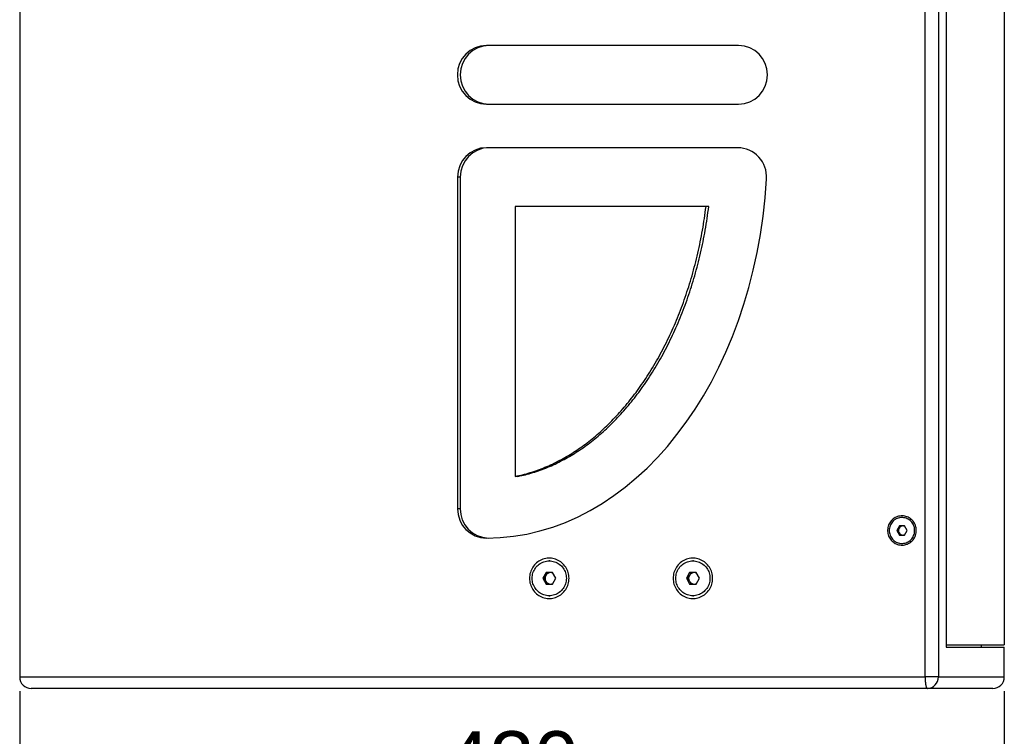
# Model space of a CAD drawing. Header units: millimetres. Extents: x 26293 to 29282, y 1612 to 3704.
# Tile 3 of 54: x 27173 to 27603, y 2353 to 2666. Entities that reach past the tile are written whole.
import ezdxf

# ---------------------------------------------------------------- set-up
doc = ezdxf.new("R2010")
doc.units = ezdxf.units.MM
doc.layers.add('1', color=7, linetype='Continuous')
doc.layers.add('2', color=7, linetype='Continuous')
doc.styles.get("Standard").update_dxf_attribs({"font": 'arial.ttf'})
doc.dimstyles.new('ISO-25', dxfattribs={"dimscale": 10, "dimtxt": 2.5, "dimasz": 2.5, "dimexe": 1.25, "dimexo": 0.625, "dimtad": 1, "dimtoh": 1, "dimdsep": 46, "dimtxsty": 'Standard', "dimcen": 2.5, "dimadec": 1, "dimazin": 0, "dimtfac": 1, "dimtofl": 0, "dimtmove": 0, "dimatfit": 3, "dimfxl": 1, "dimarcsym": 0})

# ---------------------------------------------------------------- blocks, each defined once
blk = doc.blocks.new('*D7')
at = {"layer": '2', "color": 0, "lineweight": -2}
for p, q in [((27172.94, 2372.46), (27172.94, 2310.81)), ((27602.94, 2372.46), (27602.94, 2310.81)), ((27197.94, 2323.31), (27577.94, 2323.31))]:
    blk.add_line(p, q, dxfattribs=at)
at = {"layer": '2', "color": 0}
for points in [[(27197.94, 2327.48), (27197.94, 2319.15), (27172.94, 2323.31)], [(27577.94, 2327.48), (27577.94, 2319.15), (27602.94, 2323.31)]]:
    blk.add_solid(points, dxfattribs=at)
at = {"layer": 'Defpoints', "color": 0}
for p in [(27172.94, 2378.71), (27602.94, 2378.71), (27602.94, 2323.31)]:
    blk.add_point(p, dxfattribs=at)
at = {"layer": '2', "color": 0, "insert": (27387.94, 2342.34), "char_height": 25, "attachment_point": 5}
blk.add_mtext('430', dxfattribs=at)

msp = doc.modelspace()

# ---------------------------------------------------------------- linework, layer by layer
at = {"layer": '1'}
for p, q in [((27172.936, 3118.712), (27172.936, 2378.712)), ((27568.333, 2378.712), (27568.333, 3118.712)), ((27574.158, 3118.712), (27574.158, 2378.712)), ((27577.477, 3105.712), (27577.477, 2391.712)), ((27602.936, 3104.712), (27602.936, 2392.712)), ((27486.864, 2654.626), (27376.738, 2654.626)), ((27376.738, 2628.905), (27486.864, 2628.905)), ((27486.494, 2609.952), (27376.738, 2609.952)), ((27364.133, 2597.092), (27364.133, 2452.241)), ((27365.324, 2597.092), (27364.133, 2597.092)), ((27365.324, 2597.092), (27365.324, 2452.241)), ((27389.343, 2584.231), (27389.343, 2466.354)), ((27472.677, 2584.231), (27389.343, 2584.231)), ((27473.868, 2584.231), (27472.677, 2584.231)), ((27390.534, 2466.354), (27389.343, 2466.354)), ((27365.324, 2452.241), (27364.133, 2452.241)), ((27558.38, 2448.382), (27558.235, 2448.382)), ((27557.103, 2444.712), (27555.971, 2442.712)), ((27555.971, 2442.712), (27557.103, 2440.712)), ((27556.408, 2442.712), (27555.971, 2442.712)), ((27556.974, 2443.712), (27556.408, 2442.712)), ((27556.408, 2442.712), (27556.974, 2441.712)), ((27557.54, 2444.712), (27556.974, 2443.712)), ((27559.366, 2444.712), (27557.103, 2444.712)), ((27560.498, 2442.712), (27559.366, 2444.712)), ((27559.366, 2440.712), (27560.498, 2442.712)), ((27556.974, 2441.712), (27557.54, 2440.712)), ((27557.103, 2440.712), (27559.366, 2440.712)), ((27558.235, 2437.042), (27558.38, 2437.042)), ((27404.444, 2429.432), (27404.21, 2429.432)), ((27467.171, 2429.432), (27466.936, 2429.432)), ((27402.795, 2424.312), (27401.38, 2421.812)), ((27401.38, 2421.812), (27402.795, 2419.312)), ((27401.976, 2421.812), (27401.38, 2421.812)), ((27402.683, 2423.062), (27401.976, 2421.812)), ((27401.976, 2421.812), (27402.683, 2420.562)), ((27403.39, 2424.312), (27402.683, 2423.062)), ((27405.624, 2424.312), (27402.795, 2424.312)), ((27407.039, 2421.812), (27405.624, 2424.312)), ((27405.624, 2419.312), (27407.039, 2421.812)), ((27465.522, 2424.312), (27464.107, 2421.812)), ((27464.107, 2421.812), (27465.522, 2419.312)), ((27464.702, 2421.812), (27464.107, 2421.812)), ((27465.41, 2423.062), (27464.702, 2421.812)), ((27464.702, 2421.812), (27465.41, 2420.562)), ((27466.117, 2424.312), (27465.41, 2423.062)), ((27468.351, 2424.312), (27465.522, 2424.312)), ((27469.766, 2421.812), (27468.351, 2424.312)), ((27468.351, 2419.312), (27469.766, 2421.812)), ((27402.683, 2420.562), (27403.39, 2419.312)), ((27402.795, 2419.312), (27405.624, 2419.312)), ((27465.41, 2420.562), (27466.117, 2419.312)), ((27465.522, 2419.312), (27468.351, 2419.312)), ((27404.21, 2414.192), (27404.444, 2414.192)), ((27466.936, 2414.192), (27467.171, 2414.192)), ((27577.477, 2392.712), (27602.936, 2392.712)), ((27577.477, 2391.712), (27602.936, 2391.712)), ((27592.936, 2391.712), (27592.936, 2392.712)), ((27602.936, 2378.712), (27602.936, 2391.712)), ((27172.936, 2378.712), (27568.333, 2378.712)), ((27574.158, 2378.712), (27568.333, 2378.712)), ((27574.158, 2378.712), (27602.936, 2378.712)), ((27569.326, 2373.712), (27177.936, 2373.712)), ((27597.936, 2373.712), (27569.326, 2373.712))]:
    msp.add_line(p, q, dxfattribs=at)
at = {"layer": '1', "flags": 128}
for points in [[(27564.507, 2442.712), (27564.484, 2443.262), (27564.415, 2443.808), (27564.299, 2444.346), (27564.139, 2444.872), (27563.935, 2445.382), (27563.689, 2445.872), (27563.403, 2446.339), (27563.078, 2446.779), (27562.718, 2447.188), (27562.324, 2447.565), (27561.9, 2447.906), (27561.449, 2448.208), (27560.974, 2448.469), (27560.478, 2448.688), (27559.967, 2448.863), (27559.442, 2448.992), (27558.908, 2449.075), (27558.37, 2449.11), (27557.83, 2449.099), (27557.293, 2449.039), (27556.764, 2448.933), (27556.245, 2448.781), (27555.741, 2448.584), (27555.255, 2448.344), (27554.792, 2448.062), (27554.354, 2447.74), (27553.945, 2447.381), (27553.567, 2446.987), (27553.224, 2446.562), (27552.918, 2446.109), (27552.652, 2445.63), (27552.427, 2445.129), (27552.244, 2444.611), (27552.107, 2444.078), (27552.014, 2443.536), (27551.968, 2442.987), (27551.968, 2442.436), (27552.014, 2441.888), (27552.107, 2441.345), (27552.244, 2440.813), (27552.427, 2440.295), (27552.652, 2439.794), (27552.918, 2439.315), (27553.224, 2438.861), (27553.567, 2438.436), (27553.945, 2438.043), (27554.354, 2437.684), (27554.792, 2437.362), (27555.255, 2437.08), (27555.741, 2436.839), (27556.245, 2436.642), (27556.764, 2436.49), (27557.293, 2436.384), (27557.83, 2436.325), (27558.37, 2436.313), (27558.908, 2436.349), (27559.442, 2436.431), (27559.967, 2436.561), (27560.478, 2436.735), (27560.974, 2436.954), (27561.449, 2437.216), (27561.9, 2437.518), (27562.324, 2437.859), (27562.718, 2438.235), (27563.078, 2438.645), (27563.403, 2439.085), (27563.689, 2439.552), (27563.935, 2440.042), (27564.139, 2440.552), (27564.299, 2441.078), (27564.415, 2441.616), (27564.484, 2442.162), (27564.507, 2442.712)], [(27552.677, 2442.712), (27552.7, 2442.196), (27552.769, 2441.685), (27552.884, 2441.182), (27553.042, 2440.692), (27553.244, 2440.219), (27553.486, 2439.766), (27553.769, 2439.337), (27554.088, 2438.937), (27554.442, 2438.568), (27554.827, 2438.233), (27555.24, 2437.936), (27555.678, 2437.678), (27556.137, 2437.461), (27556.614, 2437.288), (27557.104, 2437.16), (27557.603, 2437.079), (27558.108, 2437.043), (27558.614, 2437.055), (27559.117, 2437.114), (27559.612, 2437.219), (27560.096, 2437.369), (27560.564, 2437.564), (27561.013, 2437.801), (27561.439, 2438.08), (27561.839, 2438.396), (27562.209, 2438.748), (27562.545, 2439.134), (27562.847, 2439.548), (27563.109, 2439.989), (27563.332, 2440.453), (27563.512, 2440.935), (27563.648, 2441.432), (27563.74, 2441.94), (27563.786, 2442.454), (27563.786, 2442.97), (27563.74, 2443.484), (27563.648, 2443.991), (27563.512, 2444.488), (27563.332, 2444.971), (27563.109, 2445.434), (27562.847, 2445.875), (27562.545, 2446.29), (27562.209, 2446.675), (27561.839, 2447.028), (27561.439, 2447.344), (27561.013, 2447.622), (27560.564, 2447.86), (27560.096, 2448.054), (27559.612, 2448.205), (27559.117, 2448.31), (27558.614, 2448.369), (27558.108, 2448.38), (27557.603, 2448.345), (27557.104, 2448.263), (27556.614, 2448.135), (27556.137, 2447.962), (27555.678, 2447.746), (27555.24, 2447.488), (27554.827, 2447.19), (27554.442, 2446.856), (27554.088, 2446.487), (27553.769, 2446.086), (27553.486, 2445.658), (27553.244, 2445.205), (27553.042, 2444.732), (27552.884, 2444.242), (27552.769, 2443.739), (27552.7, 2443.227), (27552.677, 2442.712)], [(27412.835, 2421.812), (27412.811, 2422.454), (27412.743, 2423.093), (27412.628, 2423.725), (27412.469, 2424.347), (27412.265, 2424.955), (27412.019, 2425.547), (27411.731, 2426.119), (27411.403, 2426.667), (27411.036, 2427.19), (27410.633, 2427.684), (27410.196, 2428.147), (27409.727, 2428.576), (27409.228, 2428.969), (27408.703, 2429.323), (27408.153, 2429.638), (27407.583, 2429.911), (27406.994, 2430.141), (27406.391, 2430.326), (27405.776, 2430.465), (27405.153, 2430.559), (27404.525, 2430.606), (27403.895, 2430.606), (27403.266, 2430.559), (27402.643, 2430.465), (27402.028, 2430.326), (27401.425, 2430.141), (27400.836, 2429.911), (27400.266, 2429.638), (27399.716, 2429.323), (27399.191, 2428.969), (27398.692, 2428.576), (27398.223, 2428.147), (27397.786, 2427.684), (27397.383, 2427.19), (27397.016, 2426.667), (27396.688, 2426.119), (27396.4, 2425.547), (27396.154, 2424.955), (27395.95, 2424.347), (27395.791, 2423.725), (27395.677, 2423.093), (27395.608, 2422.454), (27395.585, 2421.812), (27395.608, 2421.169), (27395.677, 2420.531), (27395.791, 2419.898), (27395.95, 2419.277), (27396.154, 2418.668), (27396.4, 2418.077), (27396.688, 2417.505), (27397.016, 2416.956), (27397.383, 2416.434), (27397.786, 2415.939), (27398.223, 2415.477), (27398.692, 2415.048), (27399.191, 2414.655), (27399.716, 2414.3), (27400.266, 2413.986), (27400.836, 2413.713), (27401.425, 2413.483), (27402.028, 2413.298), (27402.643, 2413.158), (27403.266, 2413.065), (27403.895, 2413.018), (27404.525, 2413.018), (27405.153, 2413.065), (27405.776, 2413.158), (27406.391, 2413.298), (27406.994, 2413.483), (27407.583, 2413.713), (27408.153, 2413.986), (27408.703, 2414.3), (27409.228, 2414.655), (27409.727, 2415.048), (27410.196, 2415.477), (27410.633, 2415.939), (27411.036, 2416.434), (27411.403, 2416.956), (27411.731, 2417.505), (27412.019, 2418.077), (27412.265, 2418.668), (27412.469, 2419.277), (27412.628, 2419.898), (27412.743, 2420.531), (27412.811, 2421.169), (27412.835, 2421.812)], [(27475.561, 2421.812), (27475.538, 2422.454), (27475.469, 2423.093), (27475.355, 2423.725), (27475.196, 2424.347), (27474.992, 2424.955), (27474.746, 2425.547), (27474.458, 2426.119), (27474.13, 2426.667), (27473.763, 2427.19), (27473.36, 2427.684), (27472.923, 2428.147), (27472.454, 2428.576), (27471.955, 2428.969), (27471.429, 2429.323), (27470.88, 2429.638), (27470.31, 2429.911), (27469.721, 2430.141), (27469.118, 2430.326), (27468.503, 2430.465), (27467.88, 2430.559), (27467.251, 2430.606), (27466.621, 2430.606), (27465.993, 2430.559), (27465.37, 2430.465), (27464.755, 2430.326), (27464.152, 2430.141), (27463.563, 2429.911), (27462.993, 2429.638), (27462.443, 2429.323), (27461.918, 2428.969), (27461.419, 2428.576), (27460.95, 2428.147), (27460.513, 2427.684), (27460.11, 2427.19), (27459.743, 2426.667), (27459.415, 2426.119), (27459.127, 2425.547), (27458.881, 2424.955), (27458.677, 2424.347), (27458.518, 2423.725), (27458.403, 2423.093), (27458.334, 2422.454), (27458.311, 2421.812), (27458.334, 2421.169), (27458.403, 2420.531), (27458.518, 2419.898), (27458.677, 2419.277), (27458.881, 2418.668), (27459.127, 2418.077), (27459.415, 2417.505), (27459.743, 2416.956), (27460.11, 2416.434), (27460.513, 2415.939), (27460.95, 2415.477), (27461.419, 2415.048), (27461.918, 2414.655), (27462.443, 2414.3), (27462.993, 2413.986), (27463.563, 2413.713), (27464.152, 2413.483), (27464.755, 2413.298), (27465.37, 2413.158), (27465.993, 2413.065), (27466.621, 2413.018), (27467.251, 2413.018), (27467.88, 2413.065), (27468.503, 2413.158), (27469.118, 2413.298), (27469.721, 2413.483), (27470.31, 2413.713), (27470.88, 2413.986), (27471.429, 2414.3), (27471.955, 2414.655), (27472.454, 2415.048), (27472.923, 2415.477), (27473.36, 2415.939), (27473.763, 2416.434), (27474.13, 2416.956), (27474.458, 2417.505), (27474.746, 2418.077), (27474.992, 2418.668), (27475.196, 2419.277), (27475.355, 2419.898), (27475.469, 2420.531), (27475.538, 2421.169), (27475.561, 2421.812)], [(27396.741, 2421.812), (27396.764, 2422.41), (27396.833, 2423.004), (27396.948, 2423.591), (27397.107, 2424.167), (27397.31, 2424.728), (27397.555, 2425.271), (27397.842, 2425.793), (27398.167, 2426.291), (27398.531, 2426.761), (27398.929, 2427.2), (27399.359, 2427.606), (27399.82, 2427.977), (27400.307, 2428.309), (27400.819, 2428.601), (27401.352, 2428.852), (27401.902, 2429.059), (27402.466, 2429.221), (27403.041, 2429.338), (27403.624, 2429.408), (27404.21, 2429.432), (27404.796, 2429.408), (27405.378, 2429.338), (27405.953, 2429.221), (27406.517, 2429.059), (27407.068, 2428.852), (27407.6, 2428.601), (27408.112, 2428.309), (27408.599, 2427.977), (27409.06, 2427.606), (27409.491, 2427.2), (27409.889, 2426.761), (27410.252, 2426.291), (27410.577, 2425.793), (27410.864, 2425.271), (27411.109, 2424.728), (27411.312, 2424.167), (27411.472, 2423.591), (27411.586, 2423.004), (27411.655, 2422.41), (27411.678, 2421.812), (27411.655, 2421.214), (27411.586, 2420.62), (27411.472, 2420.033), (27411.312, 2419.457), (27411.109, 2418.896), (27410.864, 2418.352), (27410.577, 2417.83), (27410.252, 2417.333), (27409.889, 2416.863), (27409.491, 2416.424), (27409.06, 2416.018), (27408.599, 2415.647), (27408.112, 2415.315), (27407.6, 2415.022), (27407.068, 2414.772), (27406.517, 2414.565), (27405.953, 2414.402), (27405.378, 2414.286), (27404.796, 2414.215), (27404.21, 2414.192), (27403.624, 2414.215), (27403.041, 2414.286), (27402.466, 2414.402), (27401.902, 2414.565), (27401.352, 2414.772), (27400.819, 2415.022), (27400.307, 2415.315), (27399.82, 2415.647), (27399.359, 2416.018), (27398.929, 2416.424), (27398.531, 2416.863), (27398.167, 2417.333), (27397.842, 2417.83), (27397.555, 2418.352), (27397.31, 2418.896), (27397.107, 2419.457), (27396.948, 2420.033), (27396.833, 2420.62), (27396.764, 2421.214), (27396.741, 2421.812)], [(27459.468, 2421.812), (27459.491, 2422.41), (27459.56, 2423.004), (27459.674, 2423.591), (27459.834, 2424.167), (27460.036, 2424.728), (27460.282, 2425.271), (27460.569, 2425.793), (27460.894, 2426.291), (27461.257, 2426.761), (27461.655, 2427.2), (27462.086, 2427.606), (27462.547, 2427.977), (27463.034, 2428.309), (27463.546, 2428.601), (27464.078, 2428.852), (27464.629, 2429.059), (27465.193, 2429.221), (27465.768, 2429.338), (27466.35, 2429.408), (27466.936, 2429.432), (27467.522, 2429.408), (27468.105, 2429.338), (27468.68, 2429.221), (27469.244, 2429.059), (27469.794, 2428.852), (27470.327, 2428.601), (27470.839, 2428.309), (27471.326, 2427.977), (27471.787, 2427.606), (27472.217, 2427.2), (27472.615, 2426.761), (27472.978, 2426.291), (27473.304, 2425.793), (27473.591, 2425.271), (27473.836, 2424.728), (27474.039, 2424.167), (27474.198, 2423.591), (27474.313, 2423.004), (27474.382, 2422.41), (27474.405, 2421.812), (27474.382, 2421.214), (27474.313, 2420.62), (27474.198, 2420.033), (27474.039, 2419.457), (27473.836, 2418.896), (27473.591, 2418.352), (27473.304, 2417.83), (27472.978, 2417.333), (27472.615, 2416.863), (27472.217, 2416.424), (27471.787, 2416.018), (27471.326, 2415.647), (27470.839, 2415.315), (27470.327, 2415.022), (27469.794, 2414.772), (27469.244, 2414.565), (27468.68, 2414.402), (27468.105, 2414.286), (27467.522, 2414.215), (27466.936, 2414.192), (27466.35, 2414.215), (27465.768, 2414.286), (27465.193, 2414.402), (27464.629, 2414.565), (27464.078, 2414.772), (27463.546, 2415.022), (27463.034, 2415.315), (27462.547, 2415.647), (27462.086, 2416.018), (27461.655, 2416.424), (27461.257, 2416.863), (27460.894, 2417.333), (27460.569, 2417.83), (27460.282, 2418.352), (27460.036, 2418.896), (27459.834, 2419.457), (27459.674, 2420.033), (27459.56, 2420.62), (27459.491, 2421.214), (27459.468, 2421.812)], [(27568.333, 2378.712), (27568.338, 2378.222), (27568.352, 2377.736), (27568.376, 2377.26), (27568.409, 2376.798), (27568.45, 2376.355), (27568.5, 2375.934), (27568.558, 2375.54), (27568.624, 2375.176), (27568.696, 2374.847), (27568.774, 2374.554), (27568.858, 2374.302), (27568.946, 2374.092), (27569.037, 2373.927), (27569.132, 2373.808), (27569.228, 2373.736), (27569.326, 2373.712)]]:
    msp.add_lwpolyline(points, dxfattribs=at)
at = {"layer": '1'}
for centre, radius, start, end in [((27376.946, 2641.766), 12.862, 90.92647, 269.07353), ((27378.137, 2641.766), 12.862, 90.92647, 269.07353), ((27486.656, 2641.766), 12.862, 270.92647, 89.07353), ((27376.867, 2597.218), 12.735, 90.58139, 180.56983), ((27378.058, 2597.218), 12.735, 90.58139, 180.56983), ((27486.36, 2597.206), 12.747, 356.08963, 89.39746), ((27376.867, 2452.114), 12.735, 179.43017, 269.41861), ((27378.064, 2452.116), 12.74, 179.44023, 267.93566), ((27558.745, 2442.712), 2.034, 150.55802, 209.44198), ((27558.679, 2442.758), 1.954, 90.22239, 150.77963), ((27558.671, 2442.784), 1.928, 65.74064, 89.97737), ((27558.679, 2442.666), 1.954, 209.22037, 269.77761), ((27558.671, 2442.64), 1.928, 270.02263, 294.25936), ((27404.898, 2421.812), 2.543, 150.55802, 209.44198), ((27404.814, 2421.87), 2.442, 90.22239, 150.77963), ((27404.804, 2421.904), 2.408, 67.43134, 89.98662), ((27467.624, 2421.812), 2.543, 150.55802, 209.44198), ((27467.541, 2421.87), 2.442, 90.22239, 150.77963), ((27467.531, 2421.904), 2.408, 67.43134, 89.98662), ((27404.814, 2421.754), 2.442, 209.22037, 269.77761), ((27404.804, 2421.72), 2.408, 270.01338, 292.56866), ((27467.541, 2421.754), 2.442, 209.22037, 269.77761), ((27467.531, 2421.72), 2.408, 270.01338, 292.56866), ((27177.936, 2378.712), 5, 180, 270), ((27569.24, 2378.629), 4.918, 270.99295, 0.95967), ((27597.936, 2378.712), 5, 270, 0)]:
    msp.add_arc(centre, radius, start, end, dxfattribs=at)
msp.add_ellipse((27376.738, 2609.952), major_axis=(0, 170.573), ratio=0.7195227, start_param=3.1415927, end_param=4.6324825, dxfattribs=at)
for points in [[(27389.343, 2466.354), (27390.429, 2466.587), (27392.614, 2467.057), (27395.865, 2467.974), (27399.114, 2469.051), (27402.356, 2470.307), (27405.588, 2471.738), (27408.744, 2473.316), (27411.823, 2475.031), (27414.824, 2476.872), (27417.804, 2478.876), (27420.756, 2481.04), (27423.678, 2483.364), (27426.563, 2485.848), (27429.407, 2488.49), (27432.206, 2491.29), (27434.953, 2494.247), (27437.627, 2497.337), (27440.226, 2500.555), (27442.746, 2503.896), (27445.197, 2507.374), (27447.59, 2511.011), (27449.917, 2514.803), (27452.173, 2518.748), (27454.34, 2522.819), (27456.413, 2527.009), (27458.377, 2531.289), (27460.229, 2535.651), (27461.969, 2540.088), (27463.604, 2544.618), (27465.142, 2549.269), (27466.578, 2554.035), (27467.906, 2558.911), (27469.114, 2563.86), (27470.199, 2568.874), (27471.157, 2573.946), (27471.999, 2579.068), (27472.451, 2582.507), (27472.677, 2584.231)], [(27390.534, 2466.354), (27391.62, 2466.587), (27393.805, 2467.057), (27397.056, 2467.974), (27400.305, 2469.051), (27403.546, 2470.307), (27406.779, 2471.738), (27409.935, 2473.316), (27413.014, 2475.031), (27416.015, 2476.872), (27418.995, 2478.876), (27421.947, 2481.04), (27424.869, 2483.364), (27427.754, 2485.848), (27430.598, 2488.49), (27433.397, 2491.29), (27436.144, 2494.247), (27438.818, 2497.337), (27441.417, 2500.555), (27443.937, 2503.896), (27446.388, 2507.374), (27448.781, 2511.011), (27451.108, 2514.803), (27453.364, 2518.748), (27455.53, 2522.819), (27457.604, 2527.009), (27459.568, 2531.289), (27461.42, 2535.651), (27463.16, 2540.088), (27464.795, 2544.618), (27466.333, 2549.269), (27467.769, 2554.035), (27469.097, 2558.911), (27470.305, 2563.86), (27471.39, 2568.874), (27472.348, 2573.946), (27473.19, 2579.068), (27473.642, 2582.507), (27473.868, 2584.231)]]:
    msp.add_open_spline(points, degree=3, knots=[0, 0, 0, 0, 0.0219845, 0.0442203, 0.0667564, 0.0896291, 0.112872, 0.1365186, 0.1592139, 0.1823253, 0.205872, 0.2298645, 0.2543127, 0.2792261, 0.304614, 0.3304852, 0.3568409, 0.3836771, 0.4104969, 0.4377702, 0.4654918, 0.493656, 0.5227764, 0.552331, 0.5823049, 0.6126828, 0.6434492, 0.6740289, 0.7049505, 0.7361943, 0.7677404, 0.8002208, 0.8329729, 0.8659749, 0.8992033, 0.9326335, 0.9662407, 1, 1, 1, 1], dxfattribs=at)

# ---------------------------------------------------------------- dimensions: what is measured, and where the dimension line sits
at = {"layer": '2'}
dim = msp.add_linear_dim(base=(27602.936, 2323.313), p1=(27172.936, 2378.712), p2=(27602.936, 2378.712), dimstyle='ISO-25', dxfattribs=at)
dim.commit()
dim.dimension.update_dxf_attribs({"geometry": '*D7', "text_midpoint": (27387.936, 2342.336)})

doc.saveas('drawing.dxf')
